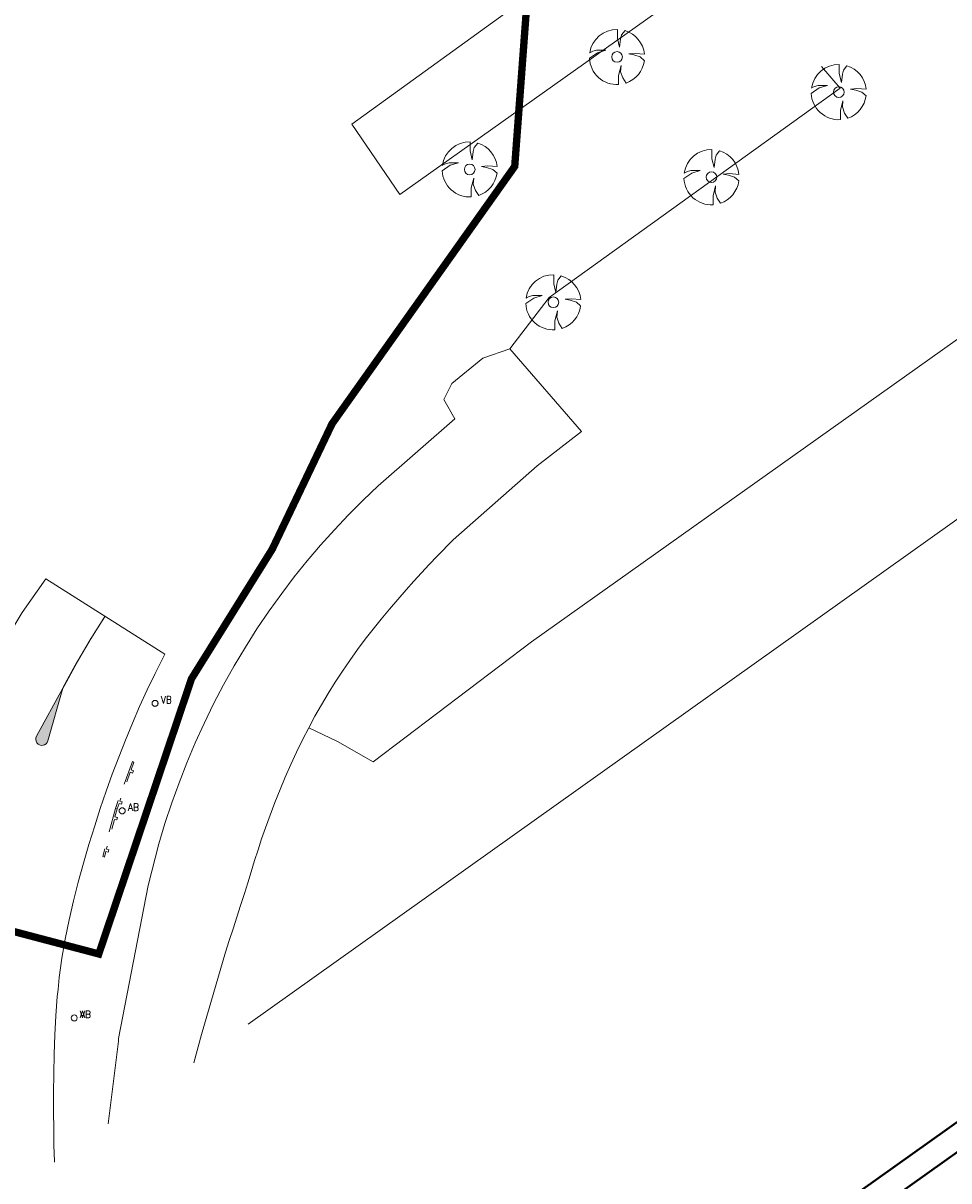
# Model space of a CAD drawing. Header units: metres. Extents: x 148376 to 148659, y 486220 to 486523.
# Tile 12 of 22: x 148531 to 148606, y 486279 to 486373. Entities that reach past the tile are written whole.
import ezdxf

# ---------------------------------------------------------------- set-up
doc = ezdxf.new("R2010")
doc.units = ezdxf.units.M
doc.header["$MEASUREMENT"] = 0
doc.linetypes.add('DGN Style 2', pattern=[2.6208, 1.57248, -1.04832])
for name, color, linetype, lineweight in [('BWR-best-situatie', 2, 'Continuous', 13), ('BWR-verw-situatie', 214, 'DGN Style 2', 13), ('N-WE-VW-MARKERING_DREMPEL-G', 7, 'Continuous', 30), ('TOP-L-topo objecten punt', 7, 'Continuous', 0), ('TOP-L-topo objecten vlak', 7, 'Continuous', 0), ('WVB-alg-onderhoek', 7, 'Continuous', 30), ('WVB-alg-werkgrens', 6, 'Continuous', 53)]:
    doc.layers.add(name, color=color, linetype=linetype, lineweight=lineweight)
doc.styles.add('Style-STANDARD', font='STANDARD.shx')

# ---------------------------------------------------------------- blocks, each defined once
blk = doc.blocks.new('14_1')
at = {"color": 0, "linetype": 'ByBlock', "lineweight": -2}
blk.add_circle((0, 0), 0.25, dxfattribs=at)
at = {"color": 0, "linetype": 'ByBlock', "lineweight": -2, "style": 'Style-STANDARD'}
blk.add_text('VB', height=0.6, dxfattribs=at).set_placement((0.483, 0))
blk = doc.blocks.new('11')
at = {"layer": 'TOP-L-topo objecten punt', "color": 7, "linetype": 'Continuous', "lineweight": 0}
blk.add_circle((0, 0), 0.25, dxfattribs=at)
at = {"layer": 'TOP-L-topo objecten punt', "color": 7, "linetype": 'Continuous', "lineweight": 0, "style": 'Style-STANDARD'}
blk.add_text('AB', height=0.6, dxfattribs=at).set_placement((0.483, 0))
blk = doc.blocks.new('14')
at = {"layer": 'TOP-L-topo objecten punt', "color": 7, "linetype": 'Continuous', "lineweight": 0}
blk.add_circle((0, 0), 0.25, dxfattribs=at)
at = {"layer": 'TOP-L-topo objecten punt', "color": 7, "linetype": 'Continuous', "lineweight": 0, "style": 'Style-STANDARD'}
blk.add_text('VB', height=0.6, dxfattribs=at).set_placement((0.483, 0))
blk = doc.blocks.new('BBOOM')
at = {"layer": 'BWR-best-situatie'}
for p, q in [((0.016, 0.603), (0.016, 0.9)), ((0.016, 0.804), (0.016, 0.871)), ((0.26, 0.861), (0.15, 0.72)), ((0.083, 0.318), (0.016, 0.603)), ((0.116, 0.586), (0.083, 0.318)), ((0.15, 0.72), (0.116, 0.586)), ((-0.9, -0.042), (-0.637, 0.135)), ((-0.787, 0.185), (-0.89, 0.134)), ((-0.67, 0.217), (-0.787, 0.185)), ((-0.368, 0.218), (-0.67, 0.217)), ((-0.637, 0.135), (-0.368, 0.218)), ((0.384, 0.1), (0.586, 0.117)), ((0.551, 0.067), (0.384, 0.1)), ((0.752, 0), (0.551, 0.067)), ((0.586, 0.117), (0.895, 0.092)), ((0.89, -0.121), (0.752, 0)), ((0.133, -0.283), (0.05, -0.603)), ((0.116, -0.484), (0.133, -0.283)), ((0.05, -0.603), (0.051, -0.899)), ((0.184, -0.685), (0.116, -0.484)), ((0.293, -0.851), (0.184, -0.685))]:
    blk.add_line(p, q, dxfattribs=at)
blk.add_circle((0, 0), 0.174, dxfattribs=at)
for start, end in [(88.9495, 171.4867), (5.8447, 73.1614), (182.6375, 273.2485), (289.0687, 352.197)]:
    blk.add_arc((-0.001, 0), 0.9, start, end, dxfattribs=at)
blk = doc.blocks.new('11_1')
at = {"color": 0, "linetype": 'ByBlock', "lineweight": -2}
blk.add_circle((0, 0), 0.25, dxfattribs=at)
at = {"color": 0, "linetype": 'ByBlock', "lineweight": -2, "style": 'Style-STANDARD'}
blk.add_text('AB', height=0.6, dxfattribs=at).set_placement((0.483, 0))
blk = doc.blocks.new('SCHRIK_1')
at = {"layer": 'BWR-verw-situatie'}
for p, q in [((0.5, 0.227), (0.523, 0.25)), ((2.5, 0.247), (2.503, 0.25))]:
    blk.add_line(p, q, dxfattribs=at)
at = {"layer": 'BWR-verw-situatie', "flags": 128}
blk.add_lwpolyline([(0, 0.1), (0.5, 0.1), (0.5, 0.25), (0.65, 0.25), (0.65, 0.1), (2.5, 0.1), (2.5, 0.25), (2.65, 0.25), (2.65, 0.1), (3, 0.1), (3, 0), (0, 0)], close=True, dxfattribs=at)

msp = doc.modelspace()

# ---------------------------------------------------------------- hatches: boundary and pattern name
at = {"layer": 'N-WE-VW-MARKERING_DREMPEL-G', "linetype": 'Continuous', "lineweight": 13, "extrusion": (0, 0, -1)}
msp.add_hatch(color=256, dxfattribs=at).paths.add_polyline_path([(-148532.884, 486314.464, 1.117711), (-148531.964, 486314.84), (-148534.112, 486318.776)])

# ---------------------------------------------------------------- linework, layer by layer
at = {"layer": 'N-WE-VW-MARKERING_DREMPEL-G', "const_width": 0.1, "flags": 128}
msp.add_lwpolyline([(148537.543, 486324.624, 0.023931), (148534.112, 486318.776)], format="xyb", dxfattribs=at)
at = {"layer": 'N-WE-VW-MARKERING_DREMPEL-G', "linetype": 'Continuous', "lineweight": 13, "flags": 128}
msp.add_lwpolyline([(148532.884, 486314.464, -1.117711), (148531.964, 486314.84), (148534.112, 486318.776)], format="xyb", close=True, dxfattribs=at)
at = {"layer": 'TOP-L-topo objecten vlak', "color": 7, "linetype": 'Continuous', "lineweight": 0}
for p, q in [((148561.572, 486359.011), (148605.039, 486389.91)), ((148577.362, 486379.01), (148557.658, 486364.753)), ((148557.658, 486364.753), (148561.572, 486359.011)), ((148632.791, 486350.918), (148549.212, 486291.372)), ((148532.707, 486327.686), (148542.419, 486321.537)), ((148549.212, 486291.372), (148549.202, 486291.358))]:
    msp.add_line(p, q, dxfattribs=at)
at = {"layer": 'TOP-L-topo objecten vlak', "color": 7, "linetype": 'Continuous', "lineweight": 0, "flags": 128}
for points in [[(148595.939, 486369.446), (148597.471, 486367.675), (148573.753, 486350.616)], [(148625.775, 486360.775), (148606.833, 486347.079), (148572.297, 486322.53), (148559.398, 486312.752), (148556.486, 486314.416), (148554.142, 486315.531)], [(148570.529, 486346.442), (148573.753, 486350.616)], [(148570.529, 486346.442), (148568.342, 486345.675), (148565.805, 486343.592), (148565.157, 486342.296), (148566.067, 486340.731), (148559.812, 486335.256), (148558.589, 486334.099), (148557.398, 486332.908), (148556.238, 486331.685), (148555.112, 486330.431), (148554.02, 486329.146), (148552.963, 486327.834), (148551.944, 486326.495), (148550.915, 486325.061), (148549.927, 486323.596), (148548.98, 486322.103), (148548.075, 486320.584), (148547.213, 486319.041), (148546.394, 486317.475), (148545.619, 486315.889), (148544.894, 486314.298), (148544.212, 486312.686), (148543.574, 486311.055), (148542.981, 486309.406), (148542.432, 486307.742), (148541.93, 486306.064), (148541.063, 486302.674), (148538.655, 486290.206), (148538.629, 486289.997), (148537.806, 486283.247)], [(148554.142, 486315.531), (148554.656, 486316.474), (148555.19, 486317.407), (148555.742, 486318.329), (148556.312, 486319.241), (148556.899, 486320.141), (148557.504, 486321.029), (148558.124, 486321.906), (148558.749, 486322.748), (148559.392, 486323.577), (148560.051, 486324.394), (148560.722, 486325.201), (148561.404, 486325.999), (148562.093, 486326.791), (148562.71, 486327.485), (148563.334, 486328.172), (148563.966, 486328.853), (148564.606, 486329.526), (148565.907, 486330.851), (148572.757, 486336.899), (148576.384, 486339.694), (148570.529, 486346.442)], [(148532.707, 486327.686), (148530.778, 486324.933), (148529.47, 486322.713)], [(148544.794, 486288.221), (148545.411, 486290.541), (148547.359, 486297.251), (148547.67, 486298.203), (148547.979, 486299.155), (148548.287, 486300.106), (148548.595, 486301.058), (148548.902, 486302.011), (148549.184, 486302.906), (148549.46, 486303.803), (148549.735, 486304.701), (148550.015, 486305.597), (148550.306, 486306.489), (148550.615, 486307.375), (148550.999, 486308.417), (148551.396, 486309.456), (148551.807, 486310.49), (148552.235, 486311.517), (148552.68, 486312.536), (148553.145, 486313.546), (148553.632, 486314.544), (148554.142, 486315.531)]]:
    msp.add_lwpolyline(points, dxfattribs=at)
at = {"layer": 'TOP-L-topo objecten vlak', "linetype": 'Continuous', "lineweight": 0, "flags": 128}
msp.add_lwpolyline([(148533.418, 486280.124), (148533.416, 486280.176), (148533.381, 486281.518), (148533.361, 486282.86), (148533.354, 486284.201), (148533.356, 486285.773), (148533.368, 486287.346), (148533.397, 486288.919), (148533.451, 486290.491), (148533.534, 486292.061), (148533.655, 486293.627), (148533.716, 486294.206), (148533.819, 486295.189), (148534.033, 486296.744), (148534.302, 486298.309), (148534.617, 486299.866), (148534.973, 486301.415), (148535.365, 486302.956), (148535.788, 486304.49), (148536.236, 486306.016), (148536.704, 486307.534), (148537.159, 486308.948), (148537.636, 486310.356), (148538.135, 486311.757), (148538.656, 486313.15), (148539.201, 486314.535), (148539.77, 486315.91), (148540.363, 486317.274), (148540.981, 486318.626), (148541.625, 486319.965), (148542.419, 486321.537)], dxfattribs=at)
at = {"layer": 'WVB-alg-onderhoek', "lineweight": 40}
msp.add_line((148521.771, 486220.283), (148658.806, 486317.815), dxfattribs=at)
at = {"layer": 'WVB-alg-onderhoek', "lineweight": 40, "flags": 128}
msp.add_lwpolyline([(148379.595, 486423.492), (148522.241, 486223.072), (148656.017, 486318.285), (148513.372, 486518.705)], close=True, dxfattribs=at)
at = {"layer": 'WVB-alg-werkgrens', "const_width": 0.6, "flags": 128}
msp.add_lwpolyline([(148506.104, 486508.865), (148423.293, 486449.926), (148426.091, 486442.867), (148493.316, 486321.893), (148496.929, 486314.455), (148499.133, 486306.414), (148504.594, 486307.5), (148504.092, 486310.782), (148504.462, 486313.27), (148509.498, 486312.492), (148512.324, 486311.695), (148517.552, 486309.066), (148519.876, 486305.59), (148520.754, 486301.392), (148537.035, 486297.096), (148544.596, 486319.541), (148551.173, 486330.095), (148556.052, 486340.326), (148570.936, 486361.307), (148572.849, 486387.026)], close=True, dxfattribs=at)

# ---------------------------------------------------------------- block references
at = {"layer": 'BWR-verw-situatie', "xscale": 0.9749999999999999, "yscale": 0.9749999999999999, "zscale": 0.65}
for name, p in [('14_1', (148541.622, 486317.527)), ('11_1', (148538.943, 486308.765))]:
    msp.add_blockref(name, p, dxfattribs=at)
at = {"layer": 'BWR-verw-situatie', "xscale": 1.35375, "yscale": 1.35375, "zscale": 1.35375}
for p, rotation in [((148539.775, 486312.789), 250.2291713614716), ((148538.398, 486308.956), 255.223955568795)]:
    msp.add_blockref('SCHRIK_1', p, dxfattribs=dict(at, rotation=rotation))
at = {"layer": 'TOP-L-topo objecten punt', "color": 7, "linetype": 'Continuous', "lineweight": 0}
for name, p, xscale, yscale, zscale in [('BBOOM', (148579.275, 486370.225), 2.5, 2.5, 2.5), ('BBOOM', (148597.35, 486367.362), 2.5, 2.5, 2.5), ('BBOOM', (148567.269, 486361.058), 2.5, 2.5, 2.5), ('BBOOM', (148586.974, 486360.424), 2.5, 2.5, 2.5), ('BBOOM', (148574.084, 486350.227), 2.5, 2.5, 2.5), ('11', (148535.035, 486291.877), 0.9749999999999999, 0.9749999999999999, 0.65), ('14', (148535.035, 486291.877), 0.9749999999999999, 0.9749999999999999, 0.65)]:
    msp.add_blockref(name, p, dxfattribs=dict(at, xscale=xscale, yscale=yscale, zscale=zscale))

doc.saveas('drawing.dxf')
